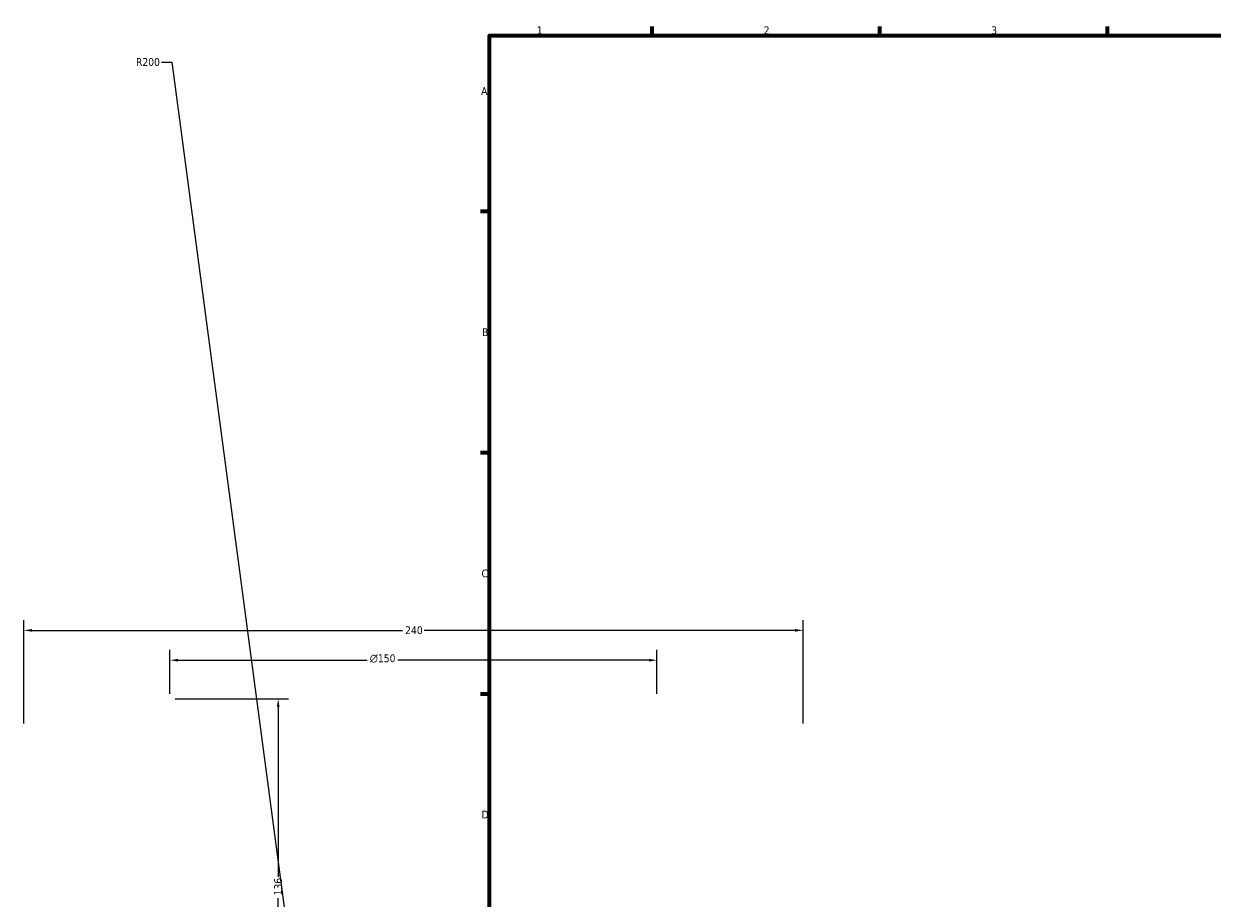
# Model space of a CAD drawing. Header units: millimetres. Extents: x -579 to 1116, y -250 to 929.
# Tile 3 of 10: x -123 to 243, y 308 to 578. Entities that reach past the tile are written whole.
import ezdxf

# ---------------------------------------------------------------- set-up
doc = ezdxf.new("R2010")
doc.units = ezdxf.units.MM
doc.layers.add('Border (ANSI)', color=7, linetype='Continuous', lineweight=70)
doc.layers.add('Dimension (ANSI)', color=7, linetype='Continuous', lineweight=25)
doc.styles.add('Note Text (ANSI)', font='tahoma.ttf')
doc.dimstyles.new('Default - mm (ANSI)', dxfattribs={"dimtxt": 2.4, "dimasz": 2.5, "dimexe": 3.175, "dimexo": 1.6002, "dimgap": 0.8, "dimtad": 0, "dimtoh": 1, "dimdec": 0, "dimrnd": 1e-08, "dimzin": 4, "dimdsep": 46, "dimtxsty": 'Note Text (ANSI)', "dimcen": 0.09, "dimdle": 10, "dimclrd": 256, "dimclre": 256, "dimclrt": 5, "dimadec": 1, "dimazin": 1, "dimtfac": 1.27, "dimtofl": 0, "dimtmove": 0, "dimatfit": 3, "dimfxl": 1, "dimtolj": 1, "dimtzin": 4, "dimlwd": -1, "dimlwe": -1, "dimarcsym": 0})

# ---------------------------------------------------------------- blocks, each defined once
blk = doc.blocks.new('Borders Default Border')
at = {"layer": 'Border (ANSI)'}
for p, q in [((70.08, 574), (70.08, 576.8)), ((140.17, 574), (140.17, 576.8)), ((210.25, 574), (210.25, 576.8)), ((20, 519.75), (17.2, 519.75)), ((20, 445.5), (17.2, 445.5)), ((20, 371.25), (17.2, 371.25))]:
    blk.add_line(p, q, dxfattribs=at)
at = {"layer": 'Border (ANSI)', "flags": 128}
blk.add_lwpolyline([(20, 20), (20, 574), (821, 574), (821, 20), (20, 20)], dxfattribs=at)
at = {"layer": 'Border (ANSI)', "color": 5, "true_color": 0x0000ff, "char_height": 2.4, "attachment_point": 7, "style": 'Note Text (ANSI)'}
for s, insert in [('1', (34.5, 574.4)), ('2', (104.4, 574.4)), ('3', (174.46, 574.35)), ('A', (17.38, 555.68)), ('B', (17.67, 481.43)), ('C', (17.51, 407.13)), ('D', (17.52, 332.93))]:
    blk.add_mtext(s, dxfattribs=dict(at, insert=insert))
blk = doc.blocks.new('*D10')
at = {"layer": 'Defpoints', "color": 0, "transparency": 16777216}
for p in [(116.54, 390.85), (-123.46, 360.53), (116.54, 360.53)]:
    blk.add_point(p, dxfattribs=at)
at = {"layer": 'Dimension (ANSI)', "transparency": 16777216}
for p, q in [((-123.46, 362.14), (-123.46, 394.02)), ((116.54, 362.14), (116.54, 394.02)), ((-120.96, 390.85), (-6.81, 390.85)), ((114.04, 390.85), (-0.11, 390.85))]:
    blk.add_line(p, q, dxfattribs=at)
for points in [[(-120.96, 391.26), (-120.96, 390.43), (-123.46, 390.85)], [(114.04, 391.26), (114.04, 390.43), (116.54, 390.85)]]:
    blk.add_solid(points, dxfattribs=at)
at = {"layer": 'Dimension (ANSI)', "color": 5, "transparency": 16777216, "insert": (-6.01, 392.1), "char_height": 2.4, "attachment_point": 1, "style": 'Note Text (ANSI)'}
blk.add_mtext('\\A1;240', dxfattribs=at)
blk = doc.blocks.new('*D11')
at = {"layer": 'Defpoints', "color": 0, "transparency": 16777216}
for p in [(71.54, 381.65), (-78.46, 369.73), (71.54, 369.73)]:
    blk.add_point(p, dxfattribs=at)
at = {"layer": 'Dimension (ANSI)', "transparency": 16777216}
for p, q in [((-78.46, 371.34), (-78.46, 384.82)), ((71.54, 371.34), (71.54, 384.82)), ((-75.96, 381.65), (-17.69, 381.65)), ((69.04, 381.65), (-8.23, 381.65))]:
    blk.add_line(p, q, dxfattribs=at)
for points in [[(-75.96, 382.06), (-75.96, 381.23), (-78.46, 381.65)], [(69.04, 382.06), (69.04, 381.23), (71.54, 381.65)]]:
    blk.add_solid(points, dxfattribs=at)
at = {"layer": 'Dimension (ANSI)', "color": 5, "transparency": 16777216, "insert": (-16.89, 383.45), "char_height": 2.4, "attachment_point": 1, "style": 'Note Text (ANSI)'}
blk.add_mtext('\\A1;{\\fAIGDT|b0|i0;\\H2.4000;\\ln}\\fTahoma|b0|i0;\\H2.4000;150', dxfattribs=at)
blk = doc.blocks.new('*D12')
at = {"layer": 'Defpoints', "color": 0, "transparency": 16777216}
for p in [(-78.46, 369.73), (-45.11, 233.24), (2.8, 233.24)]:
    blk.add_point(p, dxfattribs=at)
at = {"layer": 'Dimension (ANSI)', "transparency": 16777216}
for p, q in [((-76.86, 369.73), (-41.93, 369.73)), ((-45.11, 367.23), (-45.11, 314.98)), ((-45.11, 235.74), (-45.11, 308.44)), ((1.2, 233.24), (-48.28, 233.24))]:
    blk.add_line(p, q, dxfattribs=at)
for points in [[(-45.53, 367.23), (-44.69, 367.23), (-45.11, 369.73)], [(-45.53, 235.74), (-44.69, 235.74), (-45.11, 233.24)]]:
    blk.add_solid(points, dxfattribs=at)
at = {"layer": 'Dimension (ANSI)', "color": 5, "transparency": 16777216, "insert": (-46.36, 309.24), "char_height": 2.4, "attachment_point": 1, "rotation": 90, "style": 'Note Text (ANSI)'}
blk.add_mtext('\\A1;136', dxfattribs=at)
blk = doc.blocks.new('*D13')
at = {"layer": 'Defpoints', "color": 0, "transparency": 16777216}
for p in [(-31.51, 216.65), (-5.2, 18.39)]:
    blk.add_point(p, dxfattribs=at)
at = {"layer": 'Dimension (ANSI)', "transparency": 16777216}
for p, q in [((-81.02, 565.78), (-77.83, 565.78)), ((-77.83, 565.78), (-31.84, 219.13))]:
    blk.add_line(p, q, dxfattribs=at)
blk.add_solid([(-31.43, 219.19), (-32.25, 219.08), (-31.51, 216.65)], dxfattribs=at)
at = {"layer": 'Dimension (ANSI)', "color": 5, "transparency": 16777216, "insert": (-88.9, 567.03), "char_height": 2.4, "attachment_point": 1, "style": 'Note Text (ANSI)'}
blk.add_mtext('\\A1;R200', dxfattribs=at)

msp = doc.modelspace()

# ---------------------------------------------------------------- block references
msp.add_blockref('Borders Default Border', (0, 0))

# ---------------------------------------------------------------- dimensions: what is measured, and where the dimension line sits
at = {"layer": 'Dimension (ANSI)'}
dim = msp.add_radius_dim(center=(-5.2, 18.39), mpoint=(-31.51, 216.65), dimstyle='Default - mm (ANSI)', override={"dimgap": 0.8, "dimtih": 1, "dimdec": 0, "dimlfac": 1, "dimcen": 0, "dimtol": 0, "dimlim": 0, "dimtp": 0, "dimtm": 0, "dimtdec": 2}, dxfattribs=at)
dim.commit()
dim.dimension.update_dxf_attribs({"geometry": '*D13', "text_midpoint": (-85.36, 565.78), "dimtype": 164})
for base, p1, p2, angle, picture, middle in [((116.54, 390.85), (-123.46, 360.53), (116.54, 360.53), 180, '*D10', (-3.46, 390.85)), ((-45.11, 233.24), (-78.46, 369.73), (2.8, 233.24), 90, '*D12', (-45.11, 311.71))]:
    dim = msp.add_linear_dim(base=base, p1=p1, p2=p2, angle=angle, dimstyle='Default - mm (ANSI)', override={"dimgap": 0.8, "dimtoh": 0, "dimdec": 0, "dimtol": 0, "dimlim": 0, "dimtp": 0, "dimtm": 0, "dimtdec": 2, "dimatfit": 1}, dxfattribs=at)
    dim.commit()
    dim.dimension.update_dxf_attribs({"geometry": picture, "text_midpoint": middle, "dimtype": 160})
dim = msp.add_linear_dim(base=(71.54, 381.65), p1=(-78.46, 369.73), p2=(71.54, 369.73), angle=180, text='{\\fAIGDT|b0|i0;\\H2.4000;\\ln}\\fTahoma|b0|i0;\\H2.4000;<>', dimstyle='Default - mm (ANSI)', override={"dimgap": 0.8, "dimtoh": 0, "dimdec": 0, "dimtol": 0, "dimlim": 0, "dimtp": 0, "dimtm": 0, "dimtdec": 2, "dimatfit": 1}, dxfattribs=at)
dim.commit()
dim.dimension.update_dxf_attribs({"geometry": '*D11', "text_midpoint": (-12.96, 381.65), "dimtype": 160})

doc.saveas('drawing.dxf')
